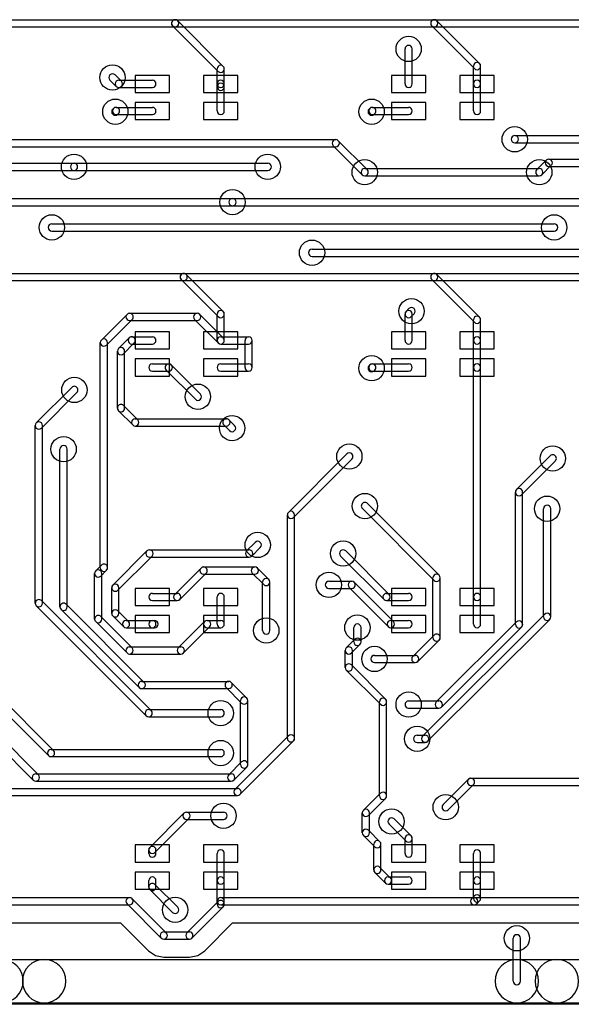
# Model space of a CAD drawing. Extents: x 67 to 209, y -168 to -95.
# Tile 3 of 13: x 121 to 141, y -168 to -133. Entities that reach past the tile are written whole.
import ezdxf

# ---------------------------------------------------------------- set-up
doc = ezdxf.new("R2010")
doc.units = 0
doc.header["$MEASUREMENT"] = 0
doc.layers.add('BLACK', color=250, linetype='CONTINUOUS')

msp = doc.modelspace()

# ---------------------------------------------------------------- linework, layer by layer
at = {"layer": 'BLACK'}
for p, q in [((117.7, -133.273), (126.6, -133.273)), ((126.6, -133.273), (135.7, -133.273)), ((128.29, -134.91), (126.69, -133.31)), ((135.7, -133.273), (144.5, -133.273)), ((137.29, -134.81), (135.79, -133.31)), ((117.7, -133.527), (126.6, -133.527)), ((128.11, -135.09), (126.51, -133.49)), ((126.6, -133.527), (135.7, -133.527)), ((137.11, -134.99), (135.61, -133.49)), ((135.7, -133.527), (144.5, -133.527)), ((134.673, -135.525), (134.673, -134.3)), ((134.927, -135.525), (134.927, -134.3)), ((128.073, -135.525), (128.073, -135)), ((128.327, -135.525), (128.327, -135)), ((137.073, -135.525), (137.073, -134.9)), ((137.327, -135.525), (137.327, -134.9)), ((124.31, -135.39), (124.535, -135.615)), ((124.49, -135.21), (124.715, -135.435)), ((124.625, -135.398), (125.8, -135.398)), ((125.2, -135.225), (125.2, -135.825)), ((126.4, -135.225), (125.2, -135.225)), ((126.4, -135.825), (126.4, -135.225)), ((127.6, -135.225), (127.6, -135.825)), ((128.8, -135.225), (127.6, -135.225)), ((128.8, -135.825), (128.8, -135.225)), ((134.2, -135.225), (134.2, -135.825)), ((135.4, -135.225), (134.2, -135.225)), ((135.4, -135.825), (135.4, -135.225)), ((136.6, -135.225), (136.6, -135.825)), ((137.8, -135.225), (136.6, -135.225)), ((137.8, -135.825), (137.8, -135.225)), ((124.625, -135.652), (125.8, -135.652)), ((128.073, -135.625), (128.073, -135.525)), ((128.073, -135.625), (128.073, -135.525)), ((128.073, -136.475), (128.073, -135.625)), ((128.327, -135.625), (128.327, -135.525)), ((128.327, -135.625), (128.327, -135.525)), ((128.327, -136.475), (128.327, -135.625)), ((137.073, -136.475), (137.073, -135.525)), ((137.073, -136.475), (137.073, -135.525)), ((137.073, -136.475), (137.073, -135.525)), ((137.327, -136.475), (137.327, -135.525)), ((137.327, -136.475), (137.327, -135.525)), ((137.327, -136.475), (137.327, -135.525)), ((125.2, -135.825), (126.4, -135.825)), ((127.6, -135.825), (128.8, -135.825)), ((134.2, -135.825), (135.4, -135.825)), ((136.6, -135.825), (137.8, -135.825)), ((124.41, -136.41), (124.435, -136.385)), ((124.525, -136.348), (125.8, -136.348)), ((125.2, -136.175), (125.2, -136.775)), ((126.4, -136.175), (125.2, -136.175)), ((126.4, -136.775), (126.4, -136.175)), ((127.6, -136.175), (127.6, -136.775)), ((128.8, -136.175), (127.6, -136.175)), ((128.8, -136.775), (128.8, -136.175)), ((133.41, -136.41), (133.435, -136.385)), ((133.525, -136.348), (134.8, -136.348)), ((134.2, -136.175), (134.2, -136.775)), ((135.4, -136.175), (134.2, -136.175)), ((135.4, -136.775), (135.4, -136.175)), ((136.6, -136.175), (136.6, -136.775)), ((137.8, -136.175), (136.6, -136.175)), ((137.8, -136.775), (137.8, -136.175)), ((124.525, -136.602), (125.8, -136.602)), ((124.59, -136.59), (124.615, -136.565)), ((125.2, -136.775), (126.4, -136.775)), ((127.6, -136.775), (128.8, -136.775)), ((133.525, -136.602), (134.8, -136.602)), ((133.59, -136.59), (133.615, -136.565)), ((134.2, -136.775), (135.4, -136.775)), ((136.6, -136.775), (137.8, -136.775)), ((138.437, -137.376), (138.434, -137.379)), ((138.527, -137.339), (157.266, -137.339)), ((106.398, -137.48), (132.24, -137.48)), ((106.398, -137.734), (132.24, -137.734)), ((132.15, -137.697), (133.166, -138.714)), ((132.33, -137.517), (133.346, -138.534)), ((138.527, -137.593), (157.266, -137.593)), ((138.617, -137.556), (138.614, -137.559)), ((139.719, -138.165), (149.464, -138.165)), ((109.026, -138.306), (123.049, -138.306)), ((123.049, -138.306), (129.851, -138.306)), ((133.256, -138.497), (139.387, -138.497)), ((139.629, -138.202), (139.297, -138.534)), ((139.809, -138.382), (139.477, -138.714)), ((139.719, -138.419), (149.464, -138.419)), ((109.026, -138.56), (123.049, -138.56)), ((123.049, -138.56), (129.851, -138.56)), ((133.256, -138.751), (139.387, -138.751)), ((116.609, -139.546), (128.615, -139.546)), ((128.615, -139.546), (148.518, -139.546)), ((116.609, -139.8), (128.615, -139.8)), ((128.615, -139.8), (148.518, -139.8)), ((122.271, -140.433), (139.91, -140.433)), ((122.271, -140.687), (139.91, -140.687)), ((131.407, -141.321), (152.567, -141.321)), ((131.407, -141.575), (152.567, -141.575)), ((118, -142.173), (126.9, -142.173)), ((126.9, -142.173), (135.7, -142.173)), ((128.29, -143.51), (126.99, -142.21)), ((135.7, -142.173), (144.9, -142.173)), ((137.29, -143.71), (135.79, -142.21)), ((118, -142.427), (126.9, -142.427)), ((128.11, -143.69), (126.81, -142.39)), ((126.9, -142.427), (135.7, -142.427)), ((137.11, -143.89), (135.61, -142.39)), ((135.7, -142.427), (144.9, -142.427)), ((124.01, -144.51), (124.91, -143.61)), ((125, -143.573), (127.375, -143.573)), ((127.465, -143.61), (128.29, -144.435)), ((128.073, -144.525), (128.073, -143.6)), ((128.327, -144.525), (128.327, -143.6)), ((134.673, -144.525), (134.673, -143.6)), ((134.81, -143.41), (134.71, -143.51)), ((134.99, -143.59), (134.89, -143.69)), ((134.927, -144.525), (134.927, -143.6)), ((124.19, -144.69), (125.09, -143.79)), ((125, -143.827), (127.375, -143.827)), ((127.285, -143.79), (128.11, -144.615)), ((137.073, -144.525), (137.073, -143.8)), ((137.327, -144.525), (137.327, -143.8)), ((125.2, -144.225), (125.2, -144.825)), ((126.4, -144.225), (125.2, -144.225)), ((126.4, -144.825), (126.4, -144.225)), ((127.6, -144.225), (127.6, -144.825)), ((128.8, -144.225), (127.6, -144.225)), ((128.8, -144.825), (128.8, -144.225)), ((134.2, -144.225), (134.2, -144.825)), ((135.4, -144.225), (134.2, -144.225)), ((135.4, -144.825), (135.4, -144.225)), ((136.6, -144.225), (136.6, -144.825)), ((137.8, -144.225), (136.6, -144.225)), ((137.8, -144.825), (137.8, -144.225)), ((123.973, -152.5), (123.973, -144.6)), ((124.227, -152.5), (124.227, -144.6)), ((124.61, -144.81), (124.985, -144.435)), ((124.79, -144.99), (125.165, -144.615)), ((125.075, -144.398), (125.8, -144.398)), ((125.075, -144.652), (125.8, -144.652)), ((128.2, -144.398), (129.181, -144.398)), ((128.2, -144.652), (129.181, -144.652)), ((129.054, -145.475), (129.054, -144.525)), ((129.308, -145.475), (129.308, -144.525)), ((137.073, -145.475), (137.073, -144.525)), ((137.327, -145.475), (137.327, -144.525)), ((124.573, -146.9), (124.573, -144.9)), ((124.827, -146.9), (124.827, -144.9)), ((125.2, -144.825), (126.4, -144.825)), ((127.6, -144.825), (128.8, -144.825)), ((134.2, -144.825), (135.4, -144.825)), ((136.6, -144.825), (137.8, -144.825)), ((125.2, -145.175), (125.2, -145.775)), ((126.4, -145.175), (125.2, -145.175)), ((125.8, -145.348), (126.375, -145.348)), ((126.4, -145.775), (126.4, -145.175)), ((127.49, -146.41), (126.465, -145.385)), ((127.6, -145.175), (127.6, -145.775)), ((128.8, -145.175), (127.6, -145.175)), ((128.2, -145.348), (129.181, -145.348)), ((128.8, -145.775), (128.8, -145.175)), ((133.41, -145.41), (133.435, -145.385)), ((133.525, -145.348), (134.8, -145.348)), ((134.2, -145.175), (134.2, -145.775)), ((135.4, -145.175), (134.2, -145.175)), ((135.4, -145.775), (135.4, -145.175)), ((136.6, -145.175), (136.6, -145.775)), ((137.8, -145.175), (136.6, -145.175)), ((137.8, -145.775), (137.8, -145.175)), ((125.8, -145.602), (126.375, -145.602)), ((127.31, -146.59), (126.285, -145.565)), ((128.2, -145.602), (129.181, -145.602)), ((133.525, -145.602), (134.8, -145.602)), ((133.59, -145.59), (133.615, -145.565)), ((137.073, -153.525), (137.073, -145.475)), ((137.327, -153.525), (137.327, -145.475)), ((125.2, -145.775), (126.4, -145.775)), ((127.6, -145.775), (128.8, -145.775)), ((134.2, -145.775), (135.4, -145.775)), ((136.6, -145.775), (137.8, -145.775)), ((121.726, -147.418), (122.971, -146.172)), ((121.906, -147.598), (123.151, -146.352)), ((125.11, -147.49), (124.61, -146.99)), ((125.29, -147.31), (124.79, -146.81)), ((125.2, -147.273), (128.4, -147.273)), ((128.51, -147.69), (128.31, -147.49)), ((128.69, -147.51), (128.49, -147.31)), ((121.689, -153.744), (121.689, -147.508)), ((121.943, -153.744), (121.943, -147.508)), ((125.2, -147.527), (128.4, -147.527)), ((122.557, -153.87), (122.557, -148.34)), ((122.811, -153.87), (122.811, -148.34)), ((132.627, -148.508), (130.578, -150.557)), ((132.807, -148.688), (130.758, -150.737)), ((138.585, -149.76), (139.769, -148.575)), ((138.765, -149.94), (139.949, -148.755)), ((138.548, -154.488), (138.548, -149.85)), ((138.802, -154.488), (138.802, -149.85)), ((135.871, -152.762), (133.354, -150.245)), ((135.691, -152.942), (133.174, -150.425)), ((139.534, -154.221), (139.534, -150.429)), ((139.788, -154.221), (139.788, -150.429)), ((130.541, -158.485), (130.541, -150.647)), ((130.795, -158.485), (130.795, -150.647)), ((129.41, -151.61), (129.11, -151.91)), ((125.61, -151.91), (124.41, -153.11)), ((125.7, -151.873), (129.2, -151.873)), ((129.59, -151.79), (129.29, -152.09)), ((132.59, -151.91), (134.115, -153.435)), ((125.79, -152.09), (124.59, -153.29)), ((125.7, -152.127), (129.2, -152.127)), ((132.41, -152.09), (133.935, -153.615)), ((123.81, -152.61), (124.01, -152.41)), ((123.99, -152.79), (124.19, -152.59)), ((126.585, -153.435), (127.51, -152.51)), ((127.6, -152.473), (129.4, -152.473)), ((129.49, -152.51), (129.89, -152.91)), ((123.773, -154.3), (123.773, -152.7)), ((124.027, -154.3), (124.027, -152.7)), ((126.765, -153.615), (127.69, -152.69)), ((127.6, -152.727), (129.4, -152.727)), ((129.31, -152.69), (129.71, -153.09)), ((129.673, -154.7), (129.673, -153)), ((129.927, -154.7), (129.927, -153)), ((132, -152.973), (132.8, -152.973)), ((132.89, -153.01), (134.265, -154.385)), ((135.654, -154.952), (135.654, -152.852)), ((135.908, -154.952), (135.908, -152.852)), ((124.373, -154.1), (124.373, -153.2)), ((124.627, -154.1), (124.627, -153.2)), ((125.2, -153.225), (125.2, -153.825)), ((126.4, -153.225), (125.2, -153.225)), ((126.4, -153.825), (126.4, -153.225)), ((127.6, -153.225), (127.6, -153.825)), ((128.8, -153.225), (127.6, -153.225)), ((128.8, -153.825), (128.8, -153.225)), ((132, -153.227), (132.8, -153.227)), ((132.71, -153.19), (134.085, -154.565)), ((134.2, -153.225), (134.2, -153.825)), ((135.4, -153.225), (134.2, -153.225)), ((135.4, -153.825), (135.4, -153.225)), ((136.6, -153.225), (136.6, -153.825)), ((137.8, -153.225), (136.6, -153.225)), ((137.8, -153.825), (137.8, -153.225)), ((125.762, -157.51), (121.906, -153.654)), ((125.8, -153.398), (126.675, -153.398)), ((125.8, -153.652), (126.675, -153.652)), ((128.073, -154.475), (128.073, -153.525)), ((128.327, -154.475), (128.327, -153.525)), ((134.025, -153.398), (134.8, -153.398)), ((134.025, -153.652), (134.8, -153.652)), ((137.073, -154.475), (137.073, -153.525)), ((137.327, -154.475), (137.327, -153.525)), ((125.582, -157.69), (121.726, -153.834)), ((125.337, -156.703), (122.594, -153.96)), ((125.517, -156.523), (122.774, -153.78)), ((124.59, -154.01), (124.965, -154.385)), ((125.2, -153.825), (126.4, -153.825)), ((127.6, -153.825), (128.8, -153.825)), ((134.2, -153.825), (135.4, -153.825)), ((136.6, -153.825), (137.8, -153.825)), ((124.91, -155.49), (123.81, -154.39)), ((125.09, -155.31), (123.99, -154.21)), ((124.41, -154.19), (124.785, -154.565)), ((124.875, -154.348), (125.8, -154.348)), ((125.2, -154.175), (125.2, -154.775)), ((126.4, -154.175), (125.2, -154.175)), ((125.8, -154.348), (125.875, -154.348)), ((126.4, -154.775), (126.4, -154.175)), ((127.635, -154.385), (126.71, -155.31)), ((127.6, -154.175), (127.6, -154.775)), ((128.8, -154.175), (127.6, -154.175)), ((127.725, -154.348), (128.2, -154.348)), ((128.8, -154.775), (128.8, -154.175)), ((134.175, -154.348), (134.8, -154.348)), ((134.2, -154.175), (134.2, -154.775)), ((135.4, -154.175), (134.2, -154.175)), ((135.288, -158.407), (139.575, -154.135)), ((135.4, -154.775), (135.4, -154.175)), ((135.467, -158.586), (139.754, -154.314)), ((135.77, -157.208), (138.588, -154.4)), ((136.6, -154.175), (136.6, -154.775)), ((137.8, -154.175), (136.6, -154.175)), ((137.8, -154.775), (137.8, -154.175)), ((122.152, -159.09), (117.691, -154.629)), ((122.332, -158.91), (117.871, -154.449)), ((124.875, -154.602), (125.8, -154.602)), ((125.8, -154.602), (125.875, -154.602)), ((127.815, -154.565), (126.89, -155.49)), ((127.725, -154.602), (128.2, -154.602)), ((132.873, -155.1), (132.873, -154.6)), ((133.127, -155.1), (133.127, -154.6)), ((134.175, -154.602), (134.8, -154.602)), ((135.949, -157.388), (138.767, -154.58)), ((125.2, -154.775), (126.4, -154.775)), ((127.6, -154.775), (128.8, -154.775)), ((132.91, -155.01), (132.61, -155.31)), ((134.2, -154.775), (135.4, -154.775)), ((134.943, -155.61), (135.691, -154.862)), ((135.123, -155.79), (135.871, -155.042)), ((136.6, -154.775), (137.8, -154.775)), ((125, -155.273), (126.8, -155.273)), ((132.573, -156), (132.573, -155.4)), ((133.09, -155.19), (132.79, -155.49)), ((132.827, -156), (132.827, -155.4)), ((117.64, -155.61), (121.798, -159.768)), ((125, -155.527), (126.8, -155.527)), ((133.6, -155.573), (135.033, -155.573)), ((117.46, -155.79), (121.618, -159.948)), ((132.61, -156.09), (133.81, -157.29)), ((132.79, -155.91), (133.99, -157.11)), ((133.6, -155.827), (135.033, -155.827)), ((125.427, -156.486), (128.48, -156.486)), ((125.427, -156.74), (128.48, -156.74)), ((128.936, -157.25), (128.39, -156.702)), ((129.116, -157.071), (128.57, -156.523)), ((128.899, -159.402), (128.899, -157.16)), ((129.153, -159.402), (129.153, -157.16)), ((125.672, -157.473), (128.2, -157.473)), ((133.773, -160.5), (133.773, -157.2)), ((134.027, -160.5), (134.027, -157.2)), ((134.8, -157.173), (135.862, -157.173)), ((134.8, -157.427), (135.862, -157.427)), ((125.672, -157.727), (128.2, -157.727)), ((130.578, -158.395), (128.697, -160.276)), ((135.1, -158.373), (135.381, -158.373)), ((122.242, -158.873), (128.2, -158.873)), ((130.758, -158.575), (128.877, -160.456)), ((135.1, -158.627), (135.381, -158.627)), ((122.242, -159.127), (128.2, -159.127)), ((128.481, -159.768), (128.936, -159.312)), ((128.661, -159.948), (129.116, -159.492)), ((121.708, -159.731), (128.571, -159.731)), ((136.01, -160.81), (136.898, -159.922)), ((136.988, -159.885), (147.05, -159.885)), ((118.966, -160.239), (128.787, -160.239)), ((121.708, -159.985), (128.571, -159.985)), ((136.19, -160.99), (137.078, -160.102)), ((136.988, -160.139), (147.05, -160.139)), ((118.966, -160.493), (128.787, -160.493)), ((133.81, -160.41), (133.21, -161.01)), ((133.99, -160.59), (133.39, -161.19)), ((126.91, -161.11), (125.71, -162.31)), ((127.09, -161.29), (125.89, -162.49)), ((127, -161.073), (128.3, -161.073)), ((133.173, -161.8), (133.173, -161.1)), ((133.427, -161.8), (133.427, -161.1)), ((134.29, -161.31), (134.89, -161.91)), ((127, -161.327), (128.3, -161.327)), ((134.11, -161.49), (134.71, -162.09)), ((133.21, -161.89), (133.61, -162.29)), ((133.39, -161.71), (133.79, -162.11)), ((134.673, -162.525), (134.673, -162)), ((134.927, -162.525), (134.927, -162)), ((125.2, -162.225), (125.2, -162.825)), ((126.4, -162.225), (125.2, -162.225)), ((126.4, -162.825), (126.4, -162.225)), ((127.6, -162.225), (127.6, -162.825)), ((128.8, -162.225), (127.6, -162.225)), ((128.8, -162.825), (128.8, -162.225)), ((133.573, -163.1), (133.573, -162.2)), ((133.827, -163.1), (133.827, -162.2)), ((134.2, -162.225), (134.2, -162.825)), ((135.4, -162.225), (134.2, -162.225)), ((135.4, -162.825), (135.4, -162.225)), ((136.6, -162.225), (136.6, -162.825)), ((137.8, -162.225), (136.6, -162.225)), ((137.8, -162.825), (137.8, -162.225)), ((125.673, -162.525), (125.673, -162.4)), ((125.927, -162.525), (125.927, -162.4)), ((128.073, -163.475), (128.073, -162.525)), ((128.327, -163.475), (128.327, -162.525)), ((137.073, -163.475), (137.073, -162.525)), ((137.327, -163.475), (137.327, -162.525)), ((125.2, -162.825), (126.4, -162.825)), ((127.6, -162.825), (128.8, -162.825)), ((133.79, -163.01), (134.165, -163.385)), ((134.2, -162.825), (135.4, -162.825)), ((136.6, -162.825), (137.8, -162.825)), ((125.2, -163.175), (125.2, -163.775)), ((126.4, -163.175), (125.2, -163.175)), ((126.4, -163.775), (126.4, -163.175)), ((127.6, -163.175), (127.6, -163.775)), ((128.8, -163.175), (127.6, -163.175)), ((128.8, -163.775), (128.8, -163.175)), ((133.61, -163.19), (133.985, -163.565)), ((134.075, -163.348), (134.8, -163.348)), ((134.2, -163.175), (134.2, -163.775)), ((135.4, -163.175), (134.2, -163.175)), ((135.4, -163.775), (135.4, -163.175)), ((136.6, -163.175), (136.6, -163.775)), ((137.8, -163.175), (136.6, -163.175)), ((137.8, -163.775), (137.8, -163.175)), ((125.673, -163.7), (125.673, -163.475)), ((126.69, -164.41), (125.89, -163.61)), ((125.927, -163.7), (125.927, -163.475)), ((128.073, -164.2), (128.073, -163.475)), ((128.327, -164.2), (128.327, -163.475)), ((134.075, -163.602), (134.8, -163.602)), ((137.073, -164.1), (137.073, -163.475)), ((137.327, -164.1), (137.327, -163.475)), ((119.1, -164.073), (125, -164.073)), ((125.2, -163.775), (126.4, -163.775)), ((126.51, -164.59), (125.71, -163.79)), ((127.6, -163.775), (128.8, -163.775)), ((128.2, -164.073), (137.1, -164.073)), ((134.2, -163.775), (135.4, -163.775)), ((136.6, -163.775), (137.8, -163.775)), ((137.11, -164.01), (137.01, -164.11)), ((137.1, -164.073), (143, -164.073)), ((119.1, -164.327), (125, -164.327)), ((124.91, -164.29), (126.11, -165.49)), ((125.09, -164.11), (126.29, -165.31)), ((127.01, -165.31), (128.11, -164.21)), ((127.19, -165.49), (128.29, -164.39)), ((128.073, -164.3), (128.073, -164.2)), ((128.2, -164.327), (137.1, -164.327)), ((128.327, -164.3), (128.327, -164.2)), ((137.1, -164.327), (143, -164.327)), ((137.29, -164.19), (137.19, -164.29)), ((119.1, -164.962), (124.684, -164.962)), ((119.1, -164.962), (124.684, -164.962)), ((124.684, -164.962), (125.661, -165.939)), ((124.684, -164.962), (125.661, -165.939)), ((127.639, -165.939), (128.616, -164.962)), ((127.639, -165.939), (128.616, -164.962)), ((128.616, -164.962), (137.1, -164.962)), ((128.616, -164.962), (137.1, -164.962)), ((137.1, -164.962), (142.684, -164.962)), ((137.1, -164.962), (142.684, -164.962)), ((126.2, -165.273), (127.1, -165.273)), ((126.2, -165.527), (127.1, -165.527)), ((138.473, -167), (138.473, -165.5)), ((138.727, -167), (138.727, -165.5)), ((125.661, -165.939), (125.661, -165.939)), ((125.661, -165.939), (125.908, -166.104)), ((125.661, -165.939), (125.661, -165.939)), ((125.661, -165.939), (125.908, -166.104)), ((125.908, -166.104), (126.2, -166.162)), ((125.908, -166.104), (126.2, -166.162)), ((127.1, -166.162), (127.392, -166.104)), ((127.1, -166.162), (127.392, -166.104)), ((127.392, -166.104), (127.639, -165.939)), ((127.392, -166.104), (127.639, -165.939)), ((127.392, -166.104), (127.392, -166.104)), ((127.392, -166.104), (127.392, -166.104)), ((120.5, -166.238), (122, -166.238)), ((122, -166.238), (138.6, -166.238)), ((126.2, -166.162), (127.1, -166.162)), ((126.2, -166.162), (127.1, -166.162)), ((127.1, -166.162), (127.1, -166.162)), ((127.1, -166.162), (127.1, -166.162)), ((138.6, -166.238), (140, -166.238)), ((140, -166.238), (156.5, -166.238)), ((209.315, -167.815), (70.4091, -167.815)), ((209.315, -167.815), (70.4091, -167.815)), ((120.5, -167.762), (122, -167.762)), ((122, -167.762), (138.6, -167.762)), ((138.6, -167.762), (140, -167.762)), ((140, -167.762), (156.5, -167.762))]:
    msp.add_line(p, q, dxfattribs=at)
for centre in [(134.8, -134.3), (124.4, -135.3), (124.5, -136.5), (133.5, -136.5), (138.524, -137.469), (123.049, -138.433), (129.851, -138.433), (133.256, -138.624), (139.387, -138.624), (128.615, -139.673), (122.271, -140.56), (139.91, -140.56), (131.407, -141.448), (134.9, -143.5), (133.5, -145.5), (123.061, -146.262), (127.4, -146.5), (128.6, -147.6), (122.684, -148.34), (132.717, -148.598), (139.859, -148.665), (133.264, -150.335), (139.661, -150.429), (129.5, -151.7), (132.5, -152), (132, -153.1), (129.8, -154.7), (133, -154.6), (133.6, -155.7), (128.2, -157.6), (134.8, -157.3), (135.1, -158.5), (128.2, -159), (136.1, -160.9), (128.3, -161.2), (134.2, -161.4), (126.6, -164.5), (138.6, -165.5)]:
    msp.add_circle(centre, 0.4445, dxfattribs=at)
for centre, radius, start, end in [((126.6, -133.4), 0.127, 405, 585), ((126.6, -133.4), 0.127, 90, 270), ((126.6, -133.4), 0.127, 270, 450), ((135.7, -133.4), 0.127, 405, 585), ((135.7, -133.4), 0.127, 90, 270), ((135.7, -133.4), 0.127, 270, 450), ((134.8, -134.3), 0.127, 360, 540), ((128.2, -135), 0.127, 360, 540), ((128.2, -135), 0.127, 225, 405), ((137.2, -134.9), 0.127, 360, 540), ((137.2, -134.9), 0.127, 225, 405), ((124.4, -135.3), 0.127, 45, 225), ((124.625, -135.525), 0.127, 90, 270), ((125.8, -135.525), 0.127, 270, 450), ((128.2, -135.525), 0.127, 360, 540), ((128.2, -135.525), 0.127, 360, 540), ((137.2, -135.525), 0.127, 360, 540), ((137.2, -135.525), 0.127, 360, 540), ((137.2, -135.525), 0.127, 360, 540), ((124.625, -135.525), 0.127, 225, 405), ((128.2, -135.625), 0.127, 360, 540), ((128.2, -135.525), 0.127, 180, 360), ((128.2, -135.625), 0.127, 180, 360), ((128.2, -135.625), 0.127, 180, 360), ((134.8, -135.525), 0.127, 180, 360), ((137.2, -135.525), 0.127, 180, 360), ((124.5, -136.5), 0.127, 135, 315), ((124.525, -136.475), 0.127, 90, 270), ((124.525, -136.475), 0.127, 315, 495), ((125.8, -136.475), 0.127, 270, 450), ((133.5, -136.5), 0.127, 135, 315), ((133.525, -136.475), 0.127, 90, 270), ((133.525, -136.475), 0.127, 315, 495), ((134.8, -136.475), 0.127, 270, 450), ((128.2, -136.475), 0.127, 180, 360), ((137.2, -136.475), 0.127, 180, 360), ((137.2, -136.475), 0.127, 180, 360), ((137.2, -136.475), 0.127, 180, 360), ((138.524, -137.469), 0.127, 135, 315), ((138.527, -137.466), 0.127, 90, 270), ((138.527, -137.466), 0.127, -45, 135), ((132.24, -137.607), 0.127, 45, 225), ((132.24, -137.607), 0.127, 270, 450), ((139.719, -138.292), 0.127, 90, 270), ((139.719, -138.292), 0.127, -45, 135), ((123.049, -138.433), 0.127, 90, 270), ((123.049, -138.433), 0.127, 270, 450), ((129.851, -138.433), 0.127, 270, 450), ((133.256, -138.624), 0.127, 90, 270), ((139.387, -138.624), 0.127, 270, 450), ((133.256, -138.624), 0.127, 225, 405), ((139.387, -138.624), 0.127, 135, 315), ((128.615, -139.673), 0.127, 90, 270), ((128.615, -139.673), 0.127, 270, 450), ((122.271, -140.56), 0.127, 90, 270), ((139.91, -140.56), 0.127, 270, 450), ((131.407, -141.448), 0.127, 90, 270), ((126.9, -142.3), 0.127, 405, 585), ((126.9, -142.3), 0.127, 90, 270), ((126.9, -142.3), 0.127, 270, 450), ((135.7, -142.3), 0.127, 405, 585), ((135.7, -142.3), 0.127, 90, 270), ((135.7, -142.3), 0.127, 270, 450), ((125, -143.7), 0.127, 90, 270), ((125, -143.7), 0.127, 315, 495), ((127.375, -143.7), 0.127, 45, 225), ((127.375, -143.7), 0.127, 270, 450), ((128.2, -143.6), 0.127, 360, 540), ((128.2, -143.6), 0.127, 225, 405), ((134.8, -143.6), 0.127, 360, 540), ((134.8, -143.6), 0.127, 135, 315), ((134.9, -143.5), 0.127, -45, 135), ((137.2, -143.8), 0.127, 360, 540), ((137.2, -143.8), 0.127, 225, 405), ((124.1, -144.6), 0.127, 360, 540), ((124.1, -144.6), 0.127, 135, 315), ((125.075, -144.525), 0.127, 90, 270), ((125.075, -144.525), 0.127, 315, 495), ((125.8, -144.525), 0.127, 270, 450), ((128.2, -144.525), 0.127, 90, 270), ((128.2, -144.525), 0.127, 180, 360), ((128.2, -144.525), 0.127, 225, 405), ((129.181, -144.525), 0.127, 360, 540), ((129.181, -144.525), 0.127, 270, 450), ((134.8, -144.525), 0.127, 180, 360), ((137.2, -144.525), 0.127, 360, 540), ((137.2, -144.525), 0.127, 180, 360), ((124.7, -144.9), 0.127, 360, 540), ((124.7, -144.9), 0.127, 135, 315), ((125.8, -145.475), 0.127, 90, 270), ((126.375, -145.475), 0.127, 405, 585), ((126.375, -145.475), 0.127, 270, 450), ((128.2, -145.475), 0.127, 90, 270), ((129.181, -145.475), 0.127, 270, 450), ((133.5, -145.5), 0.127, 135, 315), ((133.525, -145.475), 0.127, 90, 270), ((133.525, -145.475), 0.127, 315, 495), ((134.8, -145.475), 0.127, 270, 450), ((137.2, -145.475), 0.127, 360, 540), ((129.181, -145.475), 0.127, 180, 360), ((137.2, -145.475), 0.127, 180, 360), ((123.061, -146.262), 0.127, 315, 495), ((127.4, -146.5), 0.127, 225, 405), ((124.7, -146.9), 0.127, 405, 585), ((124.7, -146.9), 0.127, 180, 360), ((121.816, -147.508), 0.127, 360, 540), ((121.816, -147.508), 0.127, 135, 315), ((125.2, -147.4), 0.127, 90, 270), ((125.2, -147.4), 0.127, 225, 405), ((128.4, -147.4), 0.127, 405, 585), ((128.4, -147.4), 0.127, 270, 450), ((128.6, -147.6), 0.127, 225, 405), ((122.684, -148.34), 0.127, 360, 540), ((132.717, -148.598), 0.127, -45, 135), ((139.859, -148.665), 0.127, 315, 495), ((138.675, -149.85), 0.127, 360, 540), ((138.675, -149.85), 0.127, 135, 315), ((133.264, -150.335), 0.127, 405, 585), ((130.668, -150.647), 0.127, 360, 540), ((130.668, -150.647), 0.127, 135, 315), ((139.661, -150.429), 0.127, 360, 540), ((129.5, -151.7), 0.127, -45, 135), ((125.7, -152), 0.127, 90, 270), ((125.7, -152), 0.127, -45, 135), ((129.2, -152), 0.127, 135, 315), ((129.2, -152), 0.127, 270, 450), ((132.5, -152), 0.127, 45, 225), ((123.9, -152.7), 0.127, 360, 540), ((123.9, -152.7), 0.127, 135, 315), ((124.1, -152.5), 0.127, 180, 360), ((124.1, -152.5), 0.127, 315, 495), ((127.6, -152.6), 0.127, 90, 270), ((127.6, -152.6), 0.127, 315, 495), ((129.4, -152.6), 0.127, 45, 225), ((129.4, -152.6), 0.127, 270, 450), ((129.8, -153), 0.127, 360, 540), ((129.8, -153), 0.127, 225, 405), ((132, -153.1), 0.127, 90, 270), ((132.8, -153.1), 0.127, 45, 225), ((132.8, -153.1), 0.127, 270, 450), ((135.781, -152.852), 0.127, 360, 540), ((135.781, -152.852), 0.127, 225, 405), ((124.5, -153.2), 0.127, 360, 540), ((124.5, -153.2), 0.127, 135, 315), ((121.816, -153.744), 0.127, 405, 585), ((125.8, -153.525), 0.127, 90, 270), ((126.675, -153.525), 0.127, 135, 315), ((126.675, -153.525), 0.127, 270, 450), ((128.2, -153.525), 0.127, 360, 540), ((134.025, -153.525), 0.127, 90, 270), ((134.025, -153.525), 0.127, 225, 405), ((134.8, -153.525), 0.127, 270, 450), ((137.2, -153.525), 0.127, 360, 540), ((137.2, -153.525), 0.127, 180, 360), ((121.816, -153.744), 0.127, 180, 360), ((122.684, -153.87), 0.127, 405, 585), ((122.684, -153.87), 0.127, 180, 360), ((124.5, -154.1), 0.127, 45, 225), ((123.9, -154.3), 0.127, 405, 585), ((123.9, -154.3), 0.127, 180, 360), ((124.5, -154.1), 0.127, 180, 360), ((124.875, -154.475), 0.127, 90, 270), ((124.875, -154.475), 0.127, 225, 405), ((125.8, -154.475), 0.127, 90, 270), ((125.8, -154.475), 0.127, 270, 450), ((125.875, -154.475), 0.127, 270, 450), ((127.725, -154.475), 0.127, 90, 270), ((127.725, -154.475), 0.127, -45, 135), ((128.2, -154.475), 0.127, 270, 450), ((134.175, -154.475), 0.127, 90, 270), ((134.175, -154.475), 0.127, 225, 405), ((134.8, -154.475), 0.127, 270, 450), ((138.677, -154.49), 0.127, 314.9, 494.9), ((139.661, -154.221), 0.127, 180, 360), ((139.664, -154.224), 0.127, 314.9, 494.9), ((128.2, -154.475), 0.127, 180, 360), ((129.8, -154.7), 0.127, 180, 360), ((133, -154.6), 0.127, 360, 540), ((137.2, -154.475), 0.127, 180, 360), ((138.675, -154.488), 0.127, 180, 360), ((133, -155.1), 0.127, -45, 135), ((135.781, -154.952), 0.127, 180, 360), ((135.781, -154.952), 0.127, 315, 495), ((125, -155.4), 0.127, 90, 270), ((125, -155.4), 0.127, 225, 405), ((126.8, -155.4), 0.127, 135, 315), ((126.8, -155.4), 0.127, 270, 450), ((132.7, -155.4), 0.127, 360, 540), ((132.7, -155.4), 0.127, 135, 315), ((133, -155.1), 0.127, 180, 360), ((133.6, -155.7), 0.127, 90, 270), ((135.033, -155.7), 0.127, 135, 315), ((135.033, -155.7), 0.127, 270, 450), ((132.7, -156), 0.127, 45, 225), ((132.7, -156), 0.127, 180, 360), ((125.427, -156.613), 0.127, 90, 270), ((125.427, -156.613), 0.127, 225, 405), ((128.48, -156.613), 0.127, 404.9, 584.9), ((128.48, -156.613), 0.127, 270, 450), ((129.026, -157.16), 0.127, 360, 540), ((129.026, -157.16), 0.127, 224.9, 404.9), ((133.9, -157.2), 0.127, 360, 540), ((133.9, -157.2), 0.127, 225, 405), ((125.672, -157.6), 0.127, 90, 270), ((125.672, -157.6), 0.127, 225, 405), ((128.2, -157.6), 0.127, 270, 450), ((134.8, -157.3), 0.127, 90, 270), ((135.86, -157.298), 0.127, 134.9, 314.9), ((135.862, -157.3), 0.127, 270, 450), ((130.668, -158.485), 0.127, 180, 360), ((130.668, -158.485), 0.127, -45, 135), ((135.1, -158.5), 0.127, 90, 270), ((135.378, -158.497), 0.127, 134.9, 314.9), ((135.381, -158.5), 0.127, 270, 450), ((122.242, -159), 0.127, 90, 270), ((128.2, -159), 0.127, 270, 450), ((122.242, -159), 0.127, 225, 405), ((129.026, -159.402), 0.127, 180, 360), ((129.026, -159.402), 0.127, 315, 495), ((121.708, -159.858), 0.127, 90, 270), ((121.708, -159.858), 0.127, 225, 405), ((128.571, -159.858), 0.127, 135, 315), ((128.571, -159.858), 0.127, 270, 450), ((136.988, -160.012), 0.127, 90, 270), ((136.988, -160.012), 0.127, 315, 495), ((128.787, -160.366), 0.127, 270, 450), ((128.787, -160.366), 0.127, 135, 315), ((133.9, -160.5), 0.127, 180, 360), ((133.9, -160.5), 0.127, -45, 135), ((136.1, -160.9), 0.127, 135, 315), ((127, -161.2), 0.127, 90, 270), ((127, -161.2), 0.127, -45, 135), ((128.3, -161.2), 0.127, 270, 450), ((133.3, -161.1), 0.127, 360, 540), ((133.3, -161.1), 0.127, 135, 315), ((134.2, -161.4), 0.127, 45, 225), ((133.3, -161.8), 0.127, 45, 225), ((133.3, -161.8), 0.127, 180, 360), ((134.8, -162), 0.127, 360, 540), ((134.8, -162), 0.127, 225, 405), ((125.8, -162.4), 0.127, 360, 540), ((125.8, -162.4), 0.127, 135, 315), ((133.7, -162.2), 0.127, 360, 540), ((133.7, -162.2), 0.127, 225, 405), ((125.8, -162.525), 0.127, 180, 360), ((128.2, -162.525), 0.127, 360, 540), ((134.8, -162.525), 0.127, 180, 360), ((137.2, -162.525), 0.127, 360, 540), ((133.7, -163.1), 0.127, 45, 225), ((125.8, -163.475), 0.127, 360, 540), ((128.2, -163.475), 0.127, 360, 540), ((133.7, -163.1), 0.127, 180, 360), ((134.075, -163.475), 0.127, 90, 270), ((134.8, -163.475), 0.127, 270, 450), ((137.2, -163.475), 0.127, 360, 540), ((125.8, -163.7), 0.127, 405, 585), ((125.8, -163.7), 0.127, 180, 360), ((128.2, -163.475), 0.127, 180, 360), ((134.075, -163.475), 0.127, 225, 405), ((137.2, -163.475), 0.127, 180, 360), ((125, -164.2), 0.127, 45, 225), ((125, -164.2), 0.127, 270, 450), ((128.2, -164.2), 0.127, 90, 270), ((128.2, -164.2), 0.127, 360, 540), ((137.1, -164.2), 0.127, 90, 270), ((137.1, -164.2), 0.127, 270, 450), ((137.2, -164.1), 0.127, -45, 135), ((126.6, -164.5), 0.127, 225, 405), ((128.2, -164.2), 0.127, 180, 360), ((128.2, -164.3), 0.127, 180, 360), ((128.2, -164.3), 0.127, 315, 495), ((137.1, -164.2), 0.127, 135, 315), ((137.2, -164.1), 0.127, 180, 360), ((126.2, -165.4), 0.127, 90, 270), ((126.2, -165.4), 0.127, 225, 405), ((127.1, -165.4), 0.127, 135, 315), ((127.1, -165.4), 0.127, 270, 450), ((138.6, -165.5), 0.127, 360, 540), ((120.5, -167), 0.762, 270, 450), ((122, -167), 0.762, 90, 270), ((122, -167), 0.762, 270, 450), ((138.6, -167), 0.762, 90, 270), ((138.6, -167), 0.762, 270, 450), ((140, -167), 0.762, 90, 270), ((140, -167), 0.762, 270, 450), ((138.6, -167), 0.127, 180, 360)]:
    msp.add_arc(centre, radius, start, end, dxfattribs=at)

doc.saveas('drawing.dxf')
